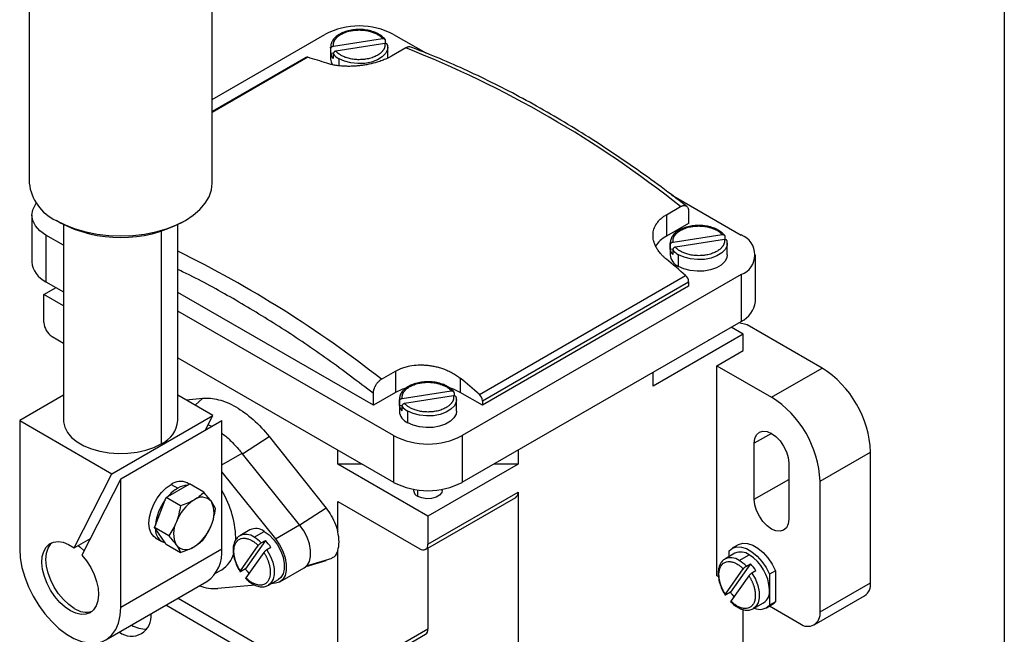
# Model space of a CAD drawing. Header units: millimetres. Extents: x 22 to 956, y 22 to 733.
# Tile 9 of 10: x 783 to 956, y 520 to 627. Entities that reach past the tile are written whole.
import ezdxf

# ---------------------------------------------------------------- set-up
doc = ezdxf.new("R2010")
doc.units = ezdxf.units.MM
doc.header["$LTSCALE"] = 3.5
doc.layers.add('TEXT', color=140, linetype='Continuous', lineweight=25)

msp = doc.modelspace()

# ---------------------------------------------------------------- linework, layer by layer
for p, q in [((785.103, 678.721), (785.103, 598.496)), ((817.103, 598.496), (817.103, 678.721)), ((817.103, 613.138), (836.812, 624.516)), ((838.338, 622.464), (846.893, 623.787)), ((848.833, 624.516), (854.462, 621.266)), ((837.823, 622.271), (837.823, 620.23)), ((837.848, 621.98), (837.823, 622.255)), ((837.848, 621.163), (837.848, 621.98)), ((847.307, 622.895), (838.752, 621.572)), ((847.383, 623.455), (847.383, 622.9)), ((847.823, 620.385), (847.823, 622.271)), ((850.954, 622.14), (848.48, 620.711)), ((833.819, 620.499), (817.103, 610.85)), ((833.484, 620.476), (817.103, 611.02)), ((838.295, 621.232), (837.848, 621.163)), ((838.262, 621.088), (838.262, 620.271)), ((839.287, 619.028), (839.287, 620.23)), ((897.457, 596.446), (909.644, 589.41)), ((896.563, 592.953), (899.038, 594.382)), ((785.532, 592.88), (785.532, 584.715)), ((896.563, 592.953), (896.563, 589.206)), ((900.452, 593.541), (900.452, 591.451)), ((790.405, 591.609), (789.79, 591.964)), ((791.103, 591.231), (791.103, 556.957)), ((811.103, 556.957), (811.103, 591.231)), ((811.804, 591.61), (812.419, 591.965)), ((900.452, 591.451), (896.563, 589.206)), ((791.103, 587.631), (788.022, 589.41)), ((788.022, 589.41), (788.022, 581.245)), ((808.175, 590.063), (808.175, 552.875)), ((897.735, 588.175), (906.29, 589.498)), ((906.78, 589.165), (906.78, 588.61)), ((897.22, 587.982), (897.22, 585.941)), ((897.245, 587.691), (897.22, 587.965)), ((897.245, 586.874), (897.245, 587.691)), ((906.704, 588.606), (898.149, 587.282)), ((907.22, 585.941), (907.22, 587.982)), ((897.692, 586.943), (897.245, 586.874)), ((897.659, 586.798), (897.659, 585.982)), ((898.684, 583.9), (898.684, 585.941)), ((912.134, 577.775), (912.134, 585.941)), ((909.644, 582.471), (860.854, 554.305)), ((863.848, 561.527), (899.91, 582.346)), ((909.644, 582.471), (909.644, 574.305)), ((788.022, 581.245), (791.103, 579.466)), ((864.39, 560.421), (900.452, 581.239)), ((900.452, 581.239), (900.452, 580.43)), ((787.668, 578.999), (789.791, 580.224)), ((787.668, 574.1), (787.668, 578.999)), ((791.103, 577.016), (787.668, 578.999)), ((845.298, 559.611), (811.103, 579.351)), ((900.452, 580.43), (864.39, 559.611)), ((848.833, 554.305), (811.103, 576.086)), ((860.854, 546.139), (909.644, 574.305)), ((910.705, 573.692), (909.214, 574.057)), ((923.786, 566.14), (910.705, 573.692)), ((909.998, 572.059), (894.229, 562.956)), ((909.998, 572.059), (907.876, 573.284)), ((909.998, 569.202), (909.998, 572.059)), ((789.083, 571.65), (791.103, 570.484)), ((904.04, 571.07), (903.933, 571.009)), ((905.402, 566.548), (909.998, 569.202)), ((811.103, 567.92), (848.833, 546.139)), ((846.712, 564.175), (849.187, 565.604)), ((849.187, 565.604), (849.187, 561.857)), ((894.229, 562.956), (894.229, 565.407)), ((905.402, 529.804), (905.402, 566.548)), ((905.402, 566.548), (914.948, 561.037)), ((914.948, 561.037), (923.786, 566.14)), ((860.5, 564.339), (860.5, 561.857)), ((849.187, 561.857), (845.298, 559.611)), ((845.298, 559.611), (845.298, 561.701)), ((850.359, 560.825), (858.914, 562.148)), ((859.404, 561.816), (859.404, 561.261)), ((864.39, 559.611), (860.5, 561.857)), ((791.103, 561.39), (783.426, 556.957)), ((817.228, 557.854), (811.103, 561.39)), ((812.566, 560.545), (815.456, 560.844)), ((815.456, 560.844), (814.141, 559.636)), ((849.844, 560.632), (849.844, 558.591)), ((849.869, 560.341), (849.844, 560.616)), ((849.869, 559.524), (849.869, 560.341)), ((859.328, 561.256), (850.773, 559.933)), ((859.844, 558.591), (859.844, 560.632)), ((864.39, 560.421), (864.39, 559.611)), ((850.316, 559.594), (849.869, 559.524)), ((850.283, 559.449), (850.283, 558.632)), ((851.308, 556.55), (851.308, 558.591)), ((783.426, 556.957), (783.426, 534.502)), ((783.426, 556.957), (799.55, 547.649)), ((799.55, 547.649), (817.228, 557.854)), ((801.103, 546.752), (818.781, 556.957)), ((815.934, 555.313), (817.228, 557.854)), ((818.781, 534.502), (818.781, 556.957)), ((816.397, 556.223), (817.014, 555.937)), ((914.948, 554.709), (911.942, 552.974)), ((822.396, 551.121), (827.056, 554.148)), ((827.056, 554.148), (837.025, 541.605)), ((848.833, 554.305), (848.833, 546.139)), ((860.854, 554.305), (860.854, 546.139)), ((911.942, 543.175), (911.942, 552.974)), ((818.781, 549.192), (822.318, 551.233)), ((822.401, 551.129), (822.318, 551.233)), ((839.075, 549.322), (839.075, 551.773)), ((870.612, 551.773), (870.612, 549.322)), ((923.433, 546.34), (932.272, 551.443)), ((932.272, 528.58), (932.272, 551.443)), ((832.393, 538.698), (822.401, 551.128)), ((917.953, 549.504), (917.953, 539.706)), ((818.781, 547.904), (828.15, 536.249)), ((854.844, 540.219), (839.075, 549.322)), ((843.319, 549.322), (839.075, 549.322)), ((870.612, 549.322), (854.844, 540.219)), ((870.612, 549.322), (866.368, 549.322)), ((792.94, 534.672), (799.55, 547.649)), ((801.103, 546.752), (794.313, 533.421)), ((801.103, 524.297), (801.103, 546.752)), ((813.088, 545.832), (812.717, 546.046)), ((911.942, 543.175), (917.953, 546.645)), ((923.433, 523.477), (923.433, 546.34)), ((809.37, 543.686), (812.777, 545.653)), ((809.942, 545.772), (811.074, 545.118)), ((812.777, 545.653), (813.115, 545.848)), ((815.628, 544.397), (813.115, 545.848)), ((852.344, 544.919), (852.344, 544.71)), ((853.076, 543.689), (853.076, 544.809)), ((854.844, 535.32), (870.619, 544.427)), ((857.344, 544.71), (857.344, 544.919)), ((870.619, 544.427), (870.619, 509.724)), ((807.16, 538.665), (808.863, 543.055)), ((808.863, 543.055), (809.032, 543.491)), ((809.032, 543.491), (809.37, 543.686)), ((811.545, 542.04), (809.032, 543.491)), ((839.066, 542.796), (853.429, 534.504)), ((839.066, 537.477), (839.066, 542.796)), ((854.429, 534.405), (870.205, 543.512)), ((837.025, 541.605), (832.446, 538.631)), ((854.844, 540.219), (854.844, 535.32)), ((806.991, 538.23), (807.16, 538.665)), ((809.504, 536.779), (806.991, 538.23)), ((807.16, 537.989), (806.991, 538.23)), ((808.863, 535.566), (807.16, 537.989)), ((823.706, 537.812), (821.938, 536.792)), ((824.438, 536.544), (826.206, 537.565)), ((828.15, 536.249), (832.393, 538.698)), ((792.94, 534.672), (795.788, 536.316)), ((807.168, 536.433), (808.299, 535.78)), ((826.4, 535.962), (822.91, 530.996)), ((825.693, 535.554), (826.4, 535.962)), ((801.103, 524.297), (818.781, 534.502)), ((809.032, 535.326), (808.863, 535.566)), ((809.032, 535.326), (811.545, 533.875)), ((822.029, 530.639), (825.16, 535.094)), ((827.38, 534.743), (826.673, 534.335)), ((839.066, 511.359), (839.066, 534.233)), ((854.841, 534.642), (854.841, 520.466)), ((907.523, 533.129), (907.523, 534.145)), ((909.119, 535.205), (908.059, 534.593)), ((826.14, 533.876), (823.009, 529.42)), ((833.543, 531.425), (837.025, 532.461)), ((833.595, 531.511), (838.086, 532.844)), ((908.559, 533.727), (906.791, 532.706)), ((909.291, 532.459), (911.059, 533.479)), ((817.692, 530.223), (818.77, 530.845)), ((822.91, 530.996), (822.203, 530.588)), ((828.956, 528.719), (833.198, 531.168)), ((906.882, 526.553), (910.013, 531.009)), ((911.253, 531.876), (907.763, 526.911)), ((910.546, 531.468), (911.253, 531.876)), ((912.233, 530.657), (911.526, 530.249)), ((915.655, 530.676), (914.594, 530.063)), ((915.655, 530.676), (915.655, 525.259)), ((826.938, 528.131), (828.706, 529.152)), ((905.402, 529.804), (905.656, 529.657)), ((910.993, 529.79), (907.862, 525.335)), ((914.594, 530.063), (914.594, 527.355)), ((798.514, 518.574), (816.192, 528.779)), ((824.626, 528.155), (818.074, 527.569)), ((828.15, 528.47), (827.41, 528.404)), ((914.594, 527.355), (914.594, 524.647)), ((923.433, 523.477), (932.272, 528.58)), ((811.126, 525.855), (837.651, 510.542)), ((907.763, 526.911), (907.056, 526.502)), ((922.397, 521.188), (931.236, 526.291)), ((854.49, 498.37), (809.003, 524.629)), ((909.998, 451.62), (909.998, 523.89)), ((911.791, 524.046), (913.558, 525.066)), ((914.058, 524.2), (915.119, 524.812)), ((914.584, 524.503), (919.897, 521.436)), ((915.655, 525.259), (914.594, 524.647)), ((854.841, 520.466), (839.066, 511.359)), ((838.651, 510.443), (854.427, 519.55))]:
    msp.add_line(p, q)
at = {"flags": 128}
for points in [[(847.823, 622.288), (847.771, 621.855), (847.447, 621.173), (846.845, 620.556), (846.002, 620.043), (844.967, 619.664), (843.804, 619.441), (842.582, 619.388), (841.374, 619.508), (840.254, 619.795), (839.287, 620.23)], [(789.79, 591.964), (791.363, 591.168), (793.103, 590.496), (794.981, 589.962), (796.962, 589.574), (799.015, 589.338), (801.103, 589.259), (803.192, 589.338), (805.245, 589.574), (807.226, 589.962), (809.103, 590.496), (810.844, 591.168), (812.417, 591.964), (813.797, 592.873), (814.96, 593.877), (815.886, 594.961), (816.558, 596.105), (816.967, 597.29), (817.103, 598.496)], [(788.022, 589.41), (786.965, 590.154), (786.179, 591.002), (785.696, 591.923), (785.532, 592.88), (785.696, 593.837), (786.179, 594.758), (786.328, 594.952)], [(907.22, 587.998), (907.168, 587.566), (906.844, 586.884), (906.242, 586.267), (905.399, 585.754), (904.364, 585.374), (903.201, 585.152), (901.979, 585.099), (900.771, 585.219), (899.65, 585.506), (898.684, 585.941)], [(907.22, 585.941), (907.138, 585.42), (906.779, 584.756), (906.156, 584.16), (905.303, 583.668), (904.272, 583.308), (903.121, 583.101), (901.918, 583.059), (900.732, 583.185), (899.633, 583.47), (898.684, 583.9)], [(850.809, 562.579), (850.399, 562.431), (849.187, 561.857)], [(860.5, 561.857), (859.288, 562.431), (858.807, 562.603)], [(859.844, 560.649), (859.791, 560.216), (859.467, 559.534), (858.866, 558.918), (858.022, 558.404), (856.988, 558.025), (855.825, 557.802), (854.603, 557.749), (853.395, 557.87), (852.274, 558.156), (851.308, 558.591)], [(859.844, 558.591), (859.762, 558.071), (859.403, 557.406), (858.78, 556.811), (857.927, 556.319), (856.896, 555.959), (855.745, 555.752), (854.542, 555.71), (853.356, 555.835), (852.257, 556.121), (851.308, 556.55)], [(791.103, 556.957), (791.112, 556.719), (791.316, 555.773), (791.788, 554.859), (792.513, 554.002), (793.473, 553.226), (794.64, 552.552), (795.985, 551.998), (797.468, 551.579), (799.051, 551.307), (800.69, 551.189), (802.34, 551.229), (803.957, 551.424), (805.495, 551.771), (806.914, 552.259), (808.175, 552.875)], [(911.942, 552.974), (912.045, 553.813), (912.345, 554.477), (912.823, 554.92), (913.445, 555.112), (914.17, 555.04), (914.948, 554.709), (915.725, 554.142), (916.45, 553.377), (917.073, 552.466), (917.55, 551.472), (917.85, 550.461), (917.953, 549.504)], [(807.168, 536.433), (806.874, 536.643), (806.407, 537.232), (806.116, 538.023), (806.018, 538.974), (806.116, 540.039), (806.407, 541.165), (806.874, 542.294), (807.495, 543.37), (808.24, 544.34), (809.069, 545.154), (809.942, 545.772)], [(857.344, 544.71), (857.258, 544.336), (856.891, 543.882), (856.278, 543.528), (855.491, 543.316), (854.626, 543.272), (853.787, 543.402), (853.076, 543.689)], [(917.953, 539.706), (917.85, 538.867), (917.55, 538.203), (917.073, 537.76), (916.45, 537.568), (915.725, 537.639), (914.948, 537.97), (914.17, 538.537), (913.445, 539.303), (912.823, 540.213), (912.345, 541.208), (912.045, 542.218), (911.942, 543.175)], [(826.206, 537.565), (827.052, 536.958), (827.849, 536.148), (828.55, 535.184), (829.115, 534.121), (829.512, 533.021), (829.716, 531.948), (829.716, 530.964), (829.512, 530.126), (829.115, 529.483), (828.706, 529.152)], [(833.198, 531.168), (833.698, 531.588), (834.103, 532.285), (834.311, 533.18), (834.311, 534.223), (834.103, 535.357), (833.698, 536.523), (833.117, 537.657), (832.393, 538.698)], [(794.313, 533.421), (795.14, 532.392), (795.861, 531.251), (796.447, 530.042), (796.878, 528.808), (797.137, 527.597), (797.214, 526.452), (797.106, 525.418), (796.819, 524.532), (796.361, 523.827), (795.751, 523.33), (795.011, 523.059), (794.169, 523.025), (793.256, 523.228), (792.305, 523.661), (791.354, 524.308), (790.436, 525.144), (789.586, 526.139), (788.836, 527.256), (788.214, 528.453), (787.743, 529.684), (787.44, 530.906), (787.317, 532.071), (787.379, 533.137), (787.622, 534.063), (788.039, 534.816), (788.613, 535.366), (789.323, 535.695), (790.142, 535.789), (791.041, 535.645), (791.985, 535.268), (792.94, 534.672)], [(828.15, 536.249), (828.875, 535.208), (829.455, 534.074), (829.86, 532.908), (830.069, 531.773), (830.069, 530.731), (829.86, 529.836), (829.455, 529.138), (828.875, 528.675), (828.15, 528.47)], [(783.426, 534.502), (783.525, 532.924), (783.818, 531.267), (784.301, 529.569), (784.962, 527.866), (785.785, 526.198), (786.754, 524.601), (787.845, 523.112), (789.035, 521.763), (790.298, 520.584), (791.604, 519.603), (792.925, 518.84), (794.231, 518.314), (795.494, 518.035), (796.684, 518.009), (797.776, 518.239), (798.744, 518.717), (799.568, 519.434), (800.228, 520.374), (800.711, 521.516), (801.005, 522.833), (801.103, 524.297)], [(792.972, 524.092), (792.006, 524.76), (791.078, 525.621), (790.222, 526.643), (789.472, 527.787), (788.856, 529.008), (788.399, 530.261), (788.117, 531.496), (788.022, 532.666), (788.117, 533.726), (788.399, 534.635), (788.856, 535.359), (789.136, 535.635)], [(793.647, 535.081), (793.937, 534.857), (794.695, 534.171)], [(826.673, 534.335), (827.272, 533.266), (827.701, 532.149), (827.934, 531.05), (827.957, 530.037), (827.769, 529.169), (827.38, 528.499), (826.938, 528.131)], [(907.523, 534.145), (908.117, 534.625), (908.851, 534.854), (909.69, 534.824), (910.595, 534.534), (911.522, 533.999), (912.427, 533.244), (913.266, 532.305), (914, 531.228), (914.594, 530.063)], [(909.119, 535.205), (909.177, 535.237), (909.911, 535.467), (910.751, 535.436), (911.656, 535.146), (912.583, 534.611), (913.487, 533.856), (914.327, 532.918), (915.061, 531.84), (915.655, 530.676)], [(911.526, 530.249), (912.125, 529.18), (912.554, 528.063), (912.787, 526.965), (912.81, 525.951), (912.621, 525.083), (912.233, 524.413), (911.791, 524.046)]]:
    msp.add_lwpolyline(points, dxfattribs=at)
for centre, radius, start, end in [((842.823, 612.916), 13.065, 62.60967, 117.39033), ((782.406, 447.873), 187.264, 51.47772, 68.52765), ((833.677, 620.113), 0.411, 69.88999, 118.06396), ((796.248, 495.212), 130.8, 71.77018, 73.30727), ((839.69, 620.259), 1.867, 180.89248, 214.50999), ((839.842, 621.546), 2.03, 190.88017, 218.91675), ((840.988, 623.303), 3.512, 219.1145, 241.04581), ((793.145, 599.319), 8.084, 185.8452, 245.47494), ((801.103, 612.064), 23.083, 242.38837, 297.617), ((898.871, 584.799), 4.975, 117.64503, 148.68269), ((908.327, 585.941), 3.711, 290.78342, 69.21658), ((721.994, 405.307), 201.975, 51.8666, 63.81997), ((899.637, 586.129), 2.425, 184.45827, 246.86187), ((899.239, 587.257), 2.03, 190.88017, 218.91675), ((900.385, 589.014), 3.512, 219.1145, 241.04581), ((789.786, 585.139), 4.275, 185.6948, 245.62534), ((735.572, 390.108), 252.907, 49.4739, 50.46426), ((898.887, 581.159), 1.567, 2.93412, 49.23951), ((907.88, 578.199), 4.275, 294.37466, 354.3052), ((790.739, 574.239), 3.074, 182.60548, 237.39452), ((913.981, 550.681), 18.307, 2.38686, 57.61314), ((699.51, 369.29), 252.907, 49.4739, 50.46426), ((862.825, 560.34), 1.567, 2.93412, 49.23951), ((905.142, 545.578), 18.307, 2.38686, 57.61314), ((852.261, 558.779), 2.425, 184.45827, 246.86187), ((851.863, 559.908), 2.03, 190.88017, 218.91675), ((853.008, 561.665), 3.512, 219.1145, 241.04581), ((806.182, 557.397), 4.941, 293.78102, 354.89884), ((854.844, 565.905), 13.065, 242.60967, 297.39033), ((811.561, 543.576), 2.728, 64.91783, 126.39263), ((854.844, 557.739), 13.065, 242.60967, 297.39033), ((814.646, 539.141), 6.964, 120.86718, 139.25713), ((812.977, 542.034), 3.625, 93.15698, 121.66853), ((804.364, 535.9), 16.883, 359.93713, 31.35401), ((853.531, 544.789), 1.19, 183.79655, 247.52359), ((869.668, 544.306), 0.959, 304.05635, 7.25583), ((815.759, 537.855), 8.637, 142.97532, 174.61332), ((818.041, 536.574), 7.674, 122.63797, 159.77289), ((815.293, 541.334), 2.198, 40.5328, 129.24817), ((812.881, 540.721), 4.565, 333.43643, 26.56357), ((814.923, 537.186), 4.565, 153.43643, 206.56357), ((809.544, 537.854), 2.387, 176.75673, 253.44461), ((809.763, 541.333), 7.674, 302.63797, 339.77289), ((824.751, 535.624), 2.425, 53.1466, 115.54294), ((822.99, 534.63), 2.4, 52.89541, 117.11699), ((821.388, 531.389), 5.99, 44.05112, 59.39109), ((820.649, 530.335), 8.046, 33.2177, 44.37144), ((812.511, 536.574), 2.198, 220.5328, 309.24817), ((812.633, 533.837), 6.184, 305.1318, 6.18038), ((853.981, 535.18), 0.873, 230.79671, 9.21404), ((816.192, 534.971), 4.865, 302.0058, 344.56646), ((907.843, 530.544), 2.4, 52.89541, 117.11699), ((909.594, 531.435), 2.515, 54.38242, 114.30712), ((906.241, 527.303), 5.99, 44.05112, 59.39109), ((906.918, 527.006), 7.684, 2.60548, 57.39452), ((829.814, 535.531), 8.259, 213.29716, 220.49954), ((905.502, 526.25), 8.046, 33.2177, 44.37144), ((817.552, 535.466), 7.914, 250.22185, 273.78263), ((912.216, 527.052), 2.398, 304.05635, 7.25583), ((929.822, 528.309), 2.465, 305.01333, 6.29885), ((914.667, 531.445), 8.259, 213.29716, 220.49954), ((795.082, 527.123), 3.693, 235.14354, 285.99325), ((912.86, 526.316), 2.407, 246.49943, 316.10526), ((914.085, 526.596), 2.061, 300.10062, 319.59024), ((802.978, 522.676), 3.457, 232.4484, 7.54623), ((921.278, 523.128), 2.184, 230.79671, 9.21404), ((805.476, 525.243), 4.78, 238.69605, 272.29425), ((853.89, 520.345), 0.959, 304.05635, 7.25583)]:
    msp.add_arc(centre, radius, start, end)
for points, knots in [([(842.762, 625.355), (842.67, 625.359), (842.218, 625.375), (841.411, 625.264), (840.401, 625.02), (839.499, 624.635), (838.744, 624.13), (838.207, 623.539), (837.874, 622.9), (837.848, 622.464), (837.835, 622.252)], [0, 0, 0, 0, 0.0360805, 0.1776992, 0.3197335, 0.4626178, 0.6067123, 0.7515157, 0.8788156, 1, 1, 1, 1]), ([(838.338, 622.464), (838.333, 622.504), (838.324, 622.584), (838.321, 622.704), (838.328, 622.824), (838.344, 622.943), (838.37, 623.062), (838.406, 623.181), (838.451, 623.298), (838.505, 623.414), (838.568, 623.528), (838.641, 623.641), (838.722, 623.751), (838.812, 623.859), (838.945, 624.002), (839.135, 624.175), (839.397, 624.37), (839.689, 624.55), (840.019, 624.717), (840.383, 624.868), (840.785, 625.001), (841.21, 625.11), (841.582, 625.179), (841.886, 625.221), (842.193, 625.254), (842.729, 625.287), (843.479, 625.266), (844.194, 625.164), (844.722, 625.04), (845.083, 624.929), (845.41, 624.808), (845.802, 624.636), (846.139, 624.444), (846.422, 624.242), (846.598, 624.097), (846.757, 623.946), (846.848, 623.84), (846.893, 623.787)], [0, 0, 0, 0, 0.0166008, 0.0332016, 0.0498024, 0.0664032, 0.0830039, 0.0996047, 0.1162055, 0.1328063, 0.1494071, 0.1660079, 0.1826087, 0.1992095, 0.2158103, 0.2499128, 0.2840161, 0.3181053, 0.3521855, 0.3887933, 0.4253592, 0.4627593, 0.5001166, 0.5188537, 0.5375293, 0.5748865, 0.6479649, 0.7160953, 0.7501838, 0.7842641, 0.8138499, 0.843225, 0.902094, 0.9265752, 0.9510561, 0.9755289, 1, 1, 1, 1]), ([(847.359, 623.594), (847.267, 623.707), (847.009, 624.022), (846.429, 624.468), (845.596, 624.891), (844.626, 625.188), (843.661, 625.354), (843.031, 625.355), (842.762, 625.355)], [0, 0, 0, 0, 0.1033106, 0.289217, 0.4783307, 0.6687522, 0.8587217, 1, 1, 1, 1]), ([(846.893, 623.787), (846.917, 623.79), (846.965, 623.796), (847.032, 623.793), (847.095, 623.784), (847.15, 623.768), (847.199, 623.746), (847.26, 623.71), (847.323, 623.65), (847.374, 623.559), (847.38, 623.489), (847.383, 623.455)], [0, 0, 0, 0, 0.0951196, 0.1858915, 0.2723087, 0.3543674, 0.4320677, 0.5054143, 0.6728583, 0.837639, 1, 1, 1, 1]), ([(837.848, 621.98), (837.849, 621.997), (837.851, 622.032), (837.863, 622.086), (837.883, 622.139), (837.911, 622.192), (837.947, 622.242), (838, 622.302), (838.082, 622.368), (838.2, 622.433), (838.291, 622.453), (838.338, 622.464)], [0, 0, 0, 0, 0.08045338, 0.16172735, 0.24385572, 0.3268699, 0.41079834, 0.49566609, 0.6451961, 0.81332079, 1, 1, 1, 1]), ([(847.307, 622.895), (847.312, 622.855), (847.322, 622.775), (847.324, 622.655), (847.317, 622.535), (847.301, 622.415), (847.275, 622.296), (847.24, 622.178), (847.195, 622.061), (847.141, 621.945), (847.077, 621.831), (847.005, 621.718), (846.924, 621.608), (846.834, 621.499), (846.7, 621.357), (846.51, 621.184), (846.249, 620.988), (845.956, 620.808), (845.626, 620.642), (845.262, 620.491), (844.861, 620.358), (844.436, 620.249), (844.064, 620.179), (843.76, 620.137), (843.453, 620.104), (842.916, 620.072), (842.166, 620.092), (841.452, 620.195), (840.924, 620.319), (840.563, 620.429), (840.235, 620.55), (839.93, 620.685), (839.658, 620.829), (839.397, 620.99), (839.161, 621.163), (838.936, 621.361), (838.814, 621.501), (838.752, 621.572)], [0, 0, 0, 0, 0.0166003, 0.0332005, 0.0498008, 0.0664011, 0.0830013, 0.0996016, 0.1162019, 0.1328021, 0.1494024, 0.1660027, 0.1826029, 0.1992032, 0.2158035, 0.249905, 0.2840072, 0.3180953, 0.3521744, 0.3887811, 0.4253459, 0.4627448, 0.5001009, 0.5188374, 0.5375124, 0.5748685, 0.6479446, 0.7160728, 0.7501603, 0.7842395, 0.8138244, 0.8431985, 0.8761143, 0.9021147, 0.9347432, 0.9673715, 1, 1, 1, 1]), ([(847.797, 622.562), (847.796, 622.58), (847.795, 622.614), (847.783, 622.664), (847.763, 622.711), (847.735, 622.755), (847.699, 622.795), (847.645, 622.838), (847.564, 622.879), (847.445, 622.907), (847.355, 622.899), (847.307, 622.895)], [0, 0, 0, 0, 0.0804534, 0.1617273, 0.2438557, 0.3268699, 0.4107983, 0.4956661, 0.6451961, 0.8133208, 1, 1, 1, 1]), ([(847.811, 622.29), (847.815, 622.316), (847.835, 622.445), (847.805, 622.574), (847.781, 622.678)], [0, 0, 0, 0, 0.1964977, 1, 1, 1, 1]), ([(851.84, 622.259), (851.722, 622.297), (851.462, 622.381), (851.133, 622.225), (850.954, 622.14)], [0, 0, 0, 0, 0.45625706, 1, 1, 1, 1]), ([(900.109, 594.421), (899.419, 594.956), (897.136, 596.723), (893.239, 599.594), (888.415, 602.969), (883.574, 606.16), (878.722, 609.165), (873.865, 611.981), (869.008, 614.604), (864.156, 617.032), (859.316, 619.258), (855.212, 620.993), (852.729, 621.941), (851.846, 622.278)], [0, 0, 0, 0, 0.0433906, 0.1435096, 0.243641, 0.3437817, 0.443931, 0.544088, 0.6442511, 0.7444186, 0.8445877, 0.9447543, 1, 1, 1, 1]), ([(848.48, 620.711), (848.409, 620.671), (848.268, 620.591), (848.048, 620.475), (847.823, 620.363), (847.548, 620.235), (847.216, 620.091), (846.688, 619.884), (845.809, 619.584), (844.774, 619.322), (843.773, 619.139), (843.035, 619.035), (842.303, 618.964), (841.569, 618.922), (840.832, 618.911), (840.072, 618.935), (839.314, 618.997), (838.685, 619.083), (838.198, 619.173), (837.839, 619.253), (837.492, 619.344), (837.275, 619.412), (837.166, 619.447)], [0, 0, 0, 0, 0.0234497, 0.0466988, 0.0697796, 0.0927254, 0.1287626, 0.1652605, 0.2394686, 0.3615811, 0.4209518, 0.4805996, 0.5376778, 0.5954168, 0.6568804, 0.7176742, 0.7860859, 0.8546253, 0.8907, 0.9268777, 0.9632734, 1, 1, 1, 1]), ([(838.752, 621.572), (838.728, 621.567), (838.681, 621.558), (838.613, 621.534), (838.551, 621.506), (838.495, 621.472), (838.447, 621.436), (838.386, 621.381), (838.322, 621.302), (838.272, 621.195), (838.266, 621.123), (838.262, 621.088)], [0, 0, 0, 0, 0.0951196, 0.1858915, 0.2723087, 0.3543674, 0.4320677, 0.5054143, 0.6728583, 0.837639, 1, 1, 1, 1]), ([(899.038, 594.382), (899.072, 594.401), (899.142, 594.439), (899.246, 594.485), (899.35, 594.523), (899.453, 594.55), (899.555, 594.567), (899.654, 594.574), (899.751, 594.569), (899.845, 594.553), (899.934, 594.526), (900.054, 594.471), (900.197, 594.361), (900.314, 594.192), (900.391, 594.003), (900.441, 593.802), (900.448, 593.633), (900.452, 593.541)], [0, 0, 0, 0, 0.0462546, 0.0929939, 0.1402258, 0.1879576, 0.2361966, 0.2849497, 0.3342238, 0.3840252, 0.4343602, 0.4852348, 0.6004029, 0.7262116, 0.7992189, 0.8904878, 1, 1, 1, 1]), ([(896.563, 585.157), (896.493, 585.216), (896.355, 585.332), (896.158, 585.511), (895.969, 585.693), (895.789, 585.877), (895.619, 586.064), (895.358, 586.372), (895.035, 586.811), (894.712, 587.366), (894.473, 587.914), (894.316, 588.437), (894.229, 588.95), (894.21, 589.454), (894.26, 589.957), (894.421, 590.63), (894.746, 591.3), (895.182, 591.847), (895.491, 592.164), (895.735, 592.383), (895.995, 592.587), (896.267, 592.777), (896.464, 592.894), (896.563, 592.953)], [0, 0, 0, 0, 0.0240201, 0.0478916, 0.0716458, 0.0953142, 0.1189286, 0.1425214, 0.2102544, 0.2778227, 0.3385097, 0.3999551, 0.4577022, 0.5148733, 0.5750742, 0.6350031, 0.758637, 0.8303679, 0.8655991, 0.9004221, 0.9332539, 0.9664141, 1, 1, 1, 1]), ([(902.159, 591.066), (902.067, 591.069), (901.615, 591.086), (900.808, 590.975), (899.798, 590.731), (898.896, 590.345), (898.141, 589.841), (897.604, 589.25), (897.271, 588.61), (897.245, 588.175), (897.232, 587.963)], [0, 0, 0, 0, 0.0360805, 0.1776992, 0.3197335, 0.4626178, 0.6067123, 0.7515157, 0.8788156, 1, 1, 1, 1]), ([(897.735, 588.175), (897.73, 588.215), (897.721, 588.294), (897.718, 588.414), (897.725, 588.534), (897.741, 588.654), (897.767, 588.773), (897.803, 588.892), (897.848, 589.009), (897.902, 589.125), (897.965, 589.239), (898.037, 589.352), (898.119, 589.462), (898.209, 589.57), (898.342, 589.713), (898.532, 589.886), (898.794, 590.081), (899.086, 590.261), (899.416, 590.427), (899.78, 590.579), (900.182, 590.711), (900.607, 590.821), (900.979, 590.89), (901.283, 590.932), (901.59, 590.965), (902.126, 590.998), (902.876, 590.977), (903.591, 590.874), (904.119, 590.75), (904.48, 590.64), (904.807, 590.519), (905.199, 590.347), (905.536, 590.155), (905.819, 589.953), (905.995, 589.808), (906.154, 589.657), (906.245, 589.551), (906.29, 589.498)], [0, 0, 0, 0, 0.0166008, 0.0332016, 0.0498024, 0.0664032, 0.0830039, 0.0996047, 0.1162055, 0.1328063, 0.1494071, 0.1660079, 0.1826087, 0.1992095, 0.2158103, 0.2499128, 0.2840161, 0.3181053, 0.3521855, 0.3887933, 0.4253592, 0.4627593, 0.5001166, 0.5188537, 0.5375293, 0.5748865, 0.6479649, 0.7160953, 0.7501838, 0.7842641, 0.8138499, 0.843225, 0.902094, 0.9265752, 0.9510561, 0.9755289, 1, 1, 1, 1]), ([(906.756, 589.305), (906.664, 589.418), (906.406, 589.733), (905.826, 590.179), (904.993, 590.602), (904.023, 590.899), (903.058, 591.065), (902.428, 591.066), (902.159, 591.066)], [0, 0, 0, 0, 0.1033106, 0.289217, 0.4783307, 0.6687522, 0.8587217, 1, 1, 1, 1]), ([(906.29, 589.498), (906.314, 589.501), (906.362, 589.507), (906.429, 589.504), (906.492, 589.495), (906.547, 589.478), (906.596, 589.457), (906.657, 589.421), (906.72, 589.361), (906.771, 589.27), (906.777, 589.2), (906.78, 589.165)], [0, 0, 0, 0, 0.0951196, 0.1858915, 0.2723087, 0.3543674, 0.4320677, 0.5054143, 0.6728583, 0.837639, 1, 1, 1, 1]), ([(897.245, 587.691), (897.246, 587.708), (897.248, 587.743), (897.26, 587.797), (897.28, 587.85), (897.308, 587.903), (897.344, 587.953), (897.397, 588.013), (897.478, 588.079), (897.597, 588.144), (897.688, 588.164), (897.735, 588.175)], [0, 0, 0, 0, 0.0804534, 0.1617273, 0.2438557, 0.3268699, 0.4107983, 0.4956661, 0.6451961, 0.8133208, 1, 1, 1, 1]), ([(906.704, 588.606), (906.709, 588.566), (906.719, 588.486), (906.721, 588.366), (906.714, 588.246), (906.698, 588.126), (906.672, 588.007), (906.637, 587.889), (906.592, 587.772), (906.538, 587.656), (906.474, 587.541), (906.402, 587.429), (906.321, 587.318), (906.23, 587.21), (906.097, 587.067), (905.907, 586.894), (905.646, 586.699), (905.353, 586.519), (905.023, 586.353), (904.659, 586.202), (904.258, 586.069), (903.833, 585.96), (903.461, 585.89), (903.157, 585.848), (902.85, 585.815), (902.313, 585.782), (901.563, 585.803), (900.849, 585.906), (900.321, 586.03), (899.96, 586.14), (899.632, 586.261), (899.327, 586.396), (899.054, 586.539), (898.794, 586.701), (898.558, 586.874), (898.333, 587.072), (898.211, 587.212), (898.149, 587.282)], [0, 0, 0, 0, 0.0166003, 0.0332005, 0.0498008, 0.0664011, 0.0830013, 0.0996016, 0.1162019, 0.1328021, 0.1494024, 0.1660027, 0.1826029, 0.1992032, 0.2158035, 0.249905, 0.2840072, 0.3180953, 0.3521744, 0.3887811, 0.4253459, 0.4627448, 0.5001009, 0.5188374, 0.5375124, 0.5748685, 0.6479446, 0.7160728, 0.7501603, 0.7842395, 0.8138244, 0.8431985, 0.8761143, 0.9021147, 0.9347432, 0.9673715, 1, 1, 1, 1]), ([(907.194, 588.273), (907.193, 588.29), (907.192, 588.325), (907.179, 588.375), (907.16, 588.422), (907.132, 588.466), (907.096, 588.505), (907.042, 588.549), (906.961, 588.59), (906.842, 588.617), (906.752, 588.61), (906.704, 588.606)], [0, 0, 0, 0, 0.0804534, 0.1617273, 0.2438557, 0.3268699, 0.4107983, 0.4956661, 0.6451961, 0.8133208, 1, 1, 1, 1]), ([(907.208, 588.001), (907.212, 588.027), (907.232, 588.155), (907.202, 588.285), (907.178, 588.388)], [0, 0, 0, 0, 0.1964977, 1, 1, 1, 1]), ([(898.149, 587.282), (898.125, 587.278), (898.078, 587.269), (898.01, 587.245), (897.948, 587.216), (897.892, 587.183), (897.844, 587.147), (897.783, 587.092), (897.719, 587.013), (897.669, 586.905), (897.663, 586.834), (897.659, 586.798)], [0, 0, 0, 0, 0.0951196, 0.1858915, 0.2723087, 0.3543674, 0.4320677, 0.5054143, 0.6728583, 0.837639, 1, 1, 1, 1]), ([(845.298, 561.701), (842.645, 563.713), (837.341, 567.738), (829.308, 573.155), (821.258, 578.045), (815.178, 581.444), (811.804, 583.035), (811.103, 583.365)], [0, 0, 0, 0, 0.2346231, 0.4692463, 0.7038694, 0.9384925, 1, 1, 1, 1]), ([(849.187, 565.604), (849.258, 565.643), (849.399, 565.723), (849.619, 565.834), (849.844, 565.938), (850.119, 566.054), (850.45, 566.177), (850.979, 566.344), (851.858, 566.556), (852.892, 566.675), (853.893, 566.684), (854.631, 566.643), (855.363, 566.555), (856.097, 566.419), (856.834, 566.234), (857.594, 565.986), (858.352, 565.677), (858.982, 565.361), (859.468, 565.079), (859.828, 564.846), (860.174, 564.601), (860.391, 564.427), (860.5, 564.339)], [0, 0, 0, 0, 0.0234497, 0.0466988, 0.0697796, 0.0927254, 0.1287626, 0.1652605, 0.2394686, 0.3615811, 0.4209518, 0.4805996, 0.5376778, 0.5954168, 0.6568804, 0.7176742, 0.7860859, 0.8546253, 0.8907, 0.9268777, 0.9632734, 1, 1, 1, 1]), ([(845.298, 561.701), (845.298, 561.738), (845.299, 561.811), (845.309, 561.921), (845.322, 562.025), (845.339, 562.125), (845.358, 562.218), (845.379, 562.305), (845.401, 562.385), (845.453, 562.556), (845.552, 562.814), (845.711, 563.12), (845.871, 563.371), (846.028, 563.578), (846.193, 563.764), (846.364, 563.927), (846.538, 564.067), (846.654, 564.139), (846.712, 564.175)], [0, 0, 0, 0, 0.0431161, 0.0836812, 0.121695, 0.1571574, 0.1900683, 0.2204274, 0.2482347, 0.2734902, 0.3991179, 0.514445, 0.5989556, 0.6819917, 0.7635824, 0.8437585, 0.9225528, 1, 1, 1, 1]), ([(854.782, 563.716), (854.691, 563.72), (854.239, 563.736), (853.432, 563.625), (852.422, 563.381), (851.52, 562.996), (850.765, 562.492), (850.227, 561.9), (849.895, 561.261), (849.869, 560.825), (849.856, 560.613)], [0, 0, 0, 0, 0.0360805, 0.1776992, 0.3197335, 0.4626178, 0.6067123, 0.7515157, 0.8788156, 1, 1, 1, 1]), ([(850.359, 560.825), (850.354, 560.865), (850.345, 560.945), (850.342, 561.065), (850.349, 561.185), (850.365, 561.304), (850.391, 561.424), (850.427, 561.542), (850.471, 561.659), (850.526, 561.775), (850.589, 561.889), (850.661, 562.002), (850.743, 562.112), (850.833, 562.221), (850.966, 562.363), (851.156, 562.536), (851.418, 562.732), (851.71, 562.912), (852.04, 563.078), (852.404, 563.229), (852.805, 563.362), (853.231, 563.471), (853.603, 563.54), (853.906, 563.583), (854.213, 563.616), (854.75, 563.648), (855.5, 563.627), (856.215, 563.525), (856.742, 563.401), (857.104, 563.291), (857.431, 563.17), (857.822, 562.997), (858.16, 562.806), (858.442, 562.603), (858.618, 562.458), (858.778, 562.307), (858.869, 562.201), (858.914, 562.148)], [0, 0, 0, 0, 0.01660079, 0.03320158, 0.04980237, 0.06640315, 0.08300394, 0.09960473, 0.11620552, 0.13280631, 0.1494071, 0.16600789, 0.18260867, 0.19920946, 0.21581025, 0.2499128, 0.28401611, 0.31810526, 0.35218549, 0.38879332, 0.42535922, 0.4627593, 0.50011655, 0.51885366, 0.53752928, 0.57488654, 0.64796489, 0.71609532, 0.75018379, 0.78426415, 0.8138499, 0.843225, 0.90209399, 0.9265752, 0.95105607, 0.97552885, 1, 1, 1, 1]), ([(859.38, 561.956), (859.288, 562.068), (859.03, 562.383), (858.45, 562.829), (857.616, 563.252), (856.647, 563.55), (855.682, 563.716), (855.051, 563.716), (854.782, 563.716)], [0, 0, 0, 0, 0.1033106, 0.289217, 0.4783307, 0.6687522, 0.8587217, 1, 1, 1, 1]), ([(858.914, 562.148), (858.938, 562.151), (858.985, 562.157), (859.053, 562.154), (859.115, 562.145), (859.171, 562.129), (859.22, 562.108), (859.281, 562.072), (859.344, 562.011), (859.394, 561.92), (859.401, 561.85), (859.404, 561.816)], [0, 0, 0, 0, 0.0951196, 0.1858915, 0.2723087, 0.3543674, 0.4320677, 0.5054143, 0.6728583, 0.837639, 1, 1, 1, 1]), ([(815.456, 560.844), (816.313, 560.933), (818.185, 560.775), (821.256, 559.484), (824.327, 557.229), (826.199, 555.226), (827.056, 554.148)], [0, 0, 0, 0, 0.25, 0.5, 0.75, 1, 1, 1, 1]), ([(849.869, 560.341), (849.87, 560.358), (849.871, 560.393), (849.884, 560.447), (849.904, 560.5), (849.932, 560.553), (849.967, 560.604), (850.021, 560.663), (850.102, 560.73), (850.221, 560.794), (850.311, 560.814), (850.359, 560.825)], [0, 0, 0, 0, 0.08045338, 0.16172735, 0.24385572, 0.3268699, 0.41079834, 0.49566609, 0.6451961, 0.81332079, 1, 1, 1, 1]), ([(850.773, 559.933), (850.749, 559.928), (850.702, 559.919), (850.634, 559.896), (850.572, 559.867), (850.516, 559.834), (850.467, 559.797), (850.407, 559.743), (850.343, 559.663), (850.293, 559.556), (850.286, 559.484), (850.283, 559.449)], [0, 0, 0, 0, 0.0951196, 0.1858915, 0.2723087, 0.3543674, 0.4320677, 0.5054143, 0.6728583, 0.837639, 1, 1, 1, 1]), ([(859.328, 561.256), (859.333, 561.216), (859.343, 561.136), (859.345, 561.016), (859.338, 560.896), (859.322, 560.777), (859.296, 560.658), (859.261, 560.539), (859.216, 560.422), (859.162, 560.306), (859.098, 560.192), (859.026, 560.079), (858.944, 559.969), (858.854, 559.861), (858.721, 559.718), (858.531, 559.545), (858.27, 559.35), (857.977, 559.17), (857.647, 559.003), (857.283, 558.852), (856.882, 558.719), (856.456, 558.61), (856.084, 558.541), (855.781, 558.499), (855.474, 558.466), (854.937, 558.433), (854.187, 558.454), (853.473, 558.556), (852.945, 558.68), (852.583, 558.79), (852.256, 558.911), (851.951, 559.046), (851.678, 559.19), (851.418, 559.351), (851.182, 559.525), (850.957, 559.722), (850.835, 559.863), (850.773, 559.933)], [0, 0, 0, 0, 0.0166003, 0.0332005, 0.0498008, 0.0664011, 0.0830013, 0.0996016, 0.1162019, 0.1328021, 0.1494024, 0.1660027, 0.1826029, 0.1992032, 0.2158035, 0.249905, 0.2840072, 0.3180953, 0.3521744, 0.3887811, 0.4253459, 0.4627448, 0.5001009, 0.5188374, 0.5375124, 0.5748685, 0.6479446, 0.7160728, 0.7501603, 0.7842395, 0.8138244, 0.8431985, 0.8761143, 0.9021147, 0.9347432, 0.9673715, 1, 1, 1, 1]), ([(859.818, 560.924), (859.817, 560.941), (859.816, 560.975), (859.803, 561.025), (859.783, 561.072), (859.755, 561.116), (859.72, 561.156), (859.666, 561.199), (859.585, 561.24), (859.466, 561.268), (859.376, 561.26), (859.328, 561.256)], [0, 0, 0, 0, 0.08045338, 0.16172735, 0.24385572, 0.3268699, 0.41079834, 0.49566609, 0.6451961, 0.81332079, 1, 1, 1, 1]), ([(859.831, 560.652), (859.835, 560.677), (859.855, 560.806), (859.826, 560.935), (859.802, 561.039)], [0, 0, 0, 0, 0.1964977, 1, 1, 1, 1]), ([(818.781, 554.716), (818.883, 554.648), (819.522, 554.215), (820.506, 553.258), (821.576, 552.137), (822.116, 551.48), (822.318, 551.233)], [0, 0, 0, 0, 0.0809399, 0.509758, 0.81616, 1, 1, 1, 1]), ([(837.025, 541.605), (837.676, 540.786), (838.498, 539.386), (838.963, 537.906), (839.066, 537.477)], [0.64634231, 0.64634231, 0.64634231, 0.64634231, 0.89634227, 0.99999997, 0.99999997, 0.99999997, 0.99999997]), ([(821.892, 536.755), (821.878, 536.749), (821.652, 536.657), (821.325, 536.283), (820.96, 535.669), (820.767, 534.896), (820.736, 534.011), (820.879, 533.042), (821.188, 532.043), (821.594, 531.159), (821.92, 530.644), (822.054, 530.433)], [0, 0, 0, 0, 0.0080291, 0.1305628, 0.2525874, 0.3786494, 0.509472, 0.6425082, 0.7755012, 0.9081599, 1, 1, 1, 1]), ([(822.029, 530.639), (821.992, 530.698), (821.918, 530.815), (821.813, 530.994), (821.712, 531.176), (821.617, 531.36), (821.526, 531.546), (821.442, 531.734), (821.363, 531.923), (821.289, 532.112), (821.222, 532.302), (821.161, 532.492), (821.106, 532.681), (821.057, 532.87), (821, 533.122), (820.945, 533.436), (820.907, 533.805), (820.897, 534.159), (820.918, 534.504), (820.969, 534.836), (821.055, 535.151), (821.173, 535.438), (821.299, 535.649), (821.414, 535.8), (821.539, 535.938), (821.779, 536.143), (822.172, 536.328), (822.618, 536.38), (822.99, 536.346), (823.266, 536.285), (823.534, 536.198), (823.879, 536.053), (824.214, 535.863), (824.53, 535.641), (824.744, 535.474), (824.955, 535.293), (825.092, 535.161), (825.16, 535.094)], [0, 0, 0, 0, 0.0166008, 0.0332016, 0.0498024, 0.0664032, 0.0830039, 0.0996047, 0.1162055, 0.1328063, 0.1494071, 0.1660079, 0.1826087, 0.1992095, 0.2158103, 0.2499128, 0.2840161, 0.3181053, 0.3521855, 0.3887933, 0.4253592, 0.4627593, 0.5001166, 0.5188537, 0.5375293, 0.5748865, 0.6479649, 0.7160953, 0.7501838, 0.7842641, 0.8138499, 0.843225, 0.902094, 0.9265752, 0.9510561, 0.9755289, 1, 1, 1, 1]), ([(825.16, 535.094), (825.17, 535.107), (825.189, 535.133), (825.225, 535.175), (825.264, 535.217), (825.306, 535.258), (825.348, 535.298), (825.41, 535.352), (825.494, 535.42), (825.598, 535.496), (825.662, 535.535), (825.693, 535.554)], [0, 0, 0, 0, 0.0951196, 0.1858915, 0.2723087, 0.3543674, 0.4320677, 0.5054143, 0.6728583, 0.837639, 1, 1, 1, 1]), ([(826.673, 534.335), (826.658, 534.326), (826.627, 534.308), (826.578, 534.275), (826.527, 534.24), (826.475, 534.201), (826.423, 534.16), (826.358, 534.106), (826.282, 534.037), (826.199, 533.952), (826.16, 533.902), (826.14, 533.876)], [0, 0, 0, 0, 0.0804534, 0.1617273, 0.2438557, 0.3268699, 0.4107983, 0.4956661, 0.6451961, 0.8133208, 1, 1, 1, 1]), ([(839.066, 534.233), (838.884, 533.766), (838.652, 533.17), (838.157, 532.954), (838.051, 532.907)], [0, 0, 0, 0, 0.7842225, 1, 1, 1, 1]), ([(826.14, 533.876), (826.179, 533.814), (826.256, 533.692), (826.365, 533.505), (826.47, 533.314), (826.569, 533.122), (826.662, 532.927), (826.749, 532.731), (826.83, 532.533), (826.904, 532.335), (826.972, 532.137), (827.034, 531.939), (827.088, 531.741), (827.135, 531.545), (827.176, 531.351), (827.209, 531.159), (827.235, 530.969), (827.253, 530.782), (827.264, 530.599), (827.27, 530.317), (827.249, 529.95), (827.178, 529.582), (827.051, 529.182), (826.818, 528.741), (826.416, 528.371), (825.983, 528.196), (825.607, 528.141), (825.256, 528.153), (824.893, 528.228), (824.593, 528.332), (824.364, 528.434), (824.196, 528.519), (824.017, 528.62), (823.816, 528.748), (823.577, 528.919), (823.301, 529.141), (823.11, 529.323), (823.009, 529.42)], [0, 0, 0, 0, 0.0173386, 0.0346773, 0.052016, 0.0693547, 0.0866934, 0.1040323, 0.1213711, 0.1387101, 0.1560492, 0.1733884, 0.1907277, 0.2080671, 0.2254067, 0.2427464, 0.2600863, 0.2774264, 0.2947667, 0.3121072, 0.3591176, 0.4061244, 0.4339475, 0.5045992, 0.5910742, 0.6549433, 0.696142, 0.7410618, 0.7859756, 0.8250493, 0.8445032, 0.8639025, 0.8821766, 0.9049244, 0.9321449, 0.9638371, 1, 1, 1, 1]), ([(906.744, 532.67), (906.73, 532.664), (906.505, 532.572), (906.178, 532.198), (905.813, 531.583), (905.62, 530.81), (905.589, 529.925), (905.731, 528.956), (906.041, 527.958), (906.447, 527.073), (906.773, 526.558), (906.906, 526.348)], [0, 0, 0, 0, 0.0080291, 0.1305628, 0.2525874, 0.3786494, 0.509472, 0.6425082, 0.7755012, 0.9081599, 1, 1, 1, 1]), ([(906.882, 526.553), (906.845, 526.612), (906.771, 526.729), (906.666, 526.908), (906.565, 527.09), (906.47, 527.275), (906.379, 527.461), (906.295, 527.648), (906.215, 527.837), (906.142, 528.027), (906.075, 528.217), (906.013, 528.406), (905.958, 528.596), (905.91, 528.784), (905.853, 529.037), (905.798, 529.351), (905.76, 529.719), (905.75, 530.074), (905.771, 530.418), (905.822, 530.75), (905.908, 531.065), (906.026, 531.352), (906.152, 531.564), (906.267, 531.715), (906.392, 531.853), (906.632, 532.057), (907.025, 532.242), (907.471, 532.294), (907.842, 532.261), (908.119, 532.2), (908.387, 532.113), (908.732, 531.967), (909.067, 531.777), (909.383, 531.555), (909.597, 531.388), (909.808, 531.208), (909.945, 531.075), (910.013, 531.009)], [0, 0, 0, 0, 0.01660079, 0.03320158, 0.04980237, 0.06640315, 0.08300394, 0.09960473, 0.11620552, 0.13280631, 0.1494071, 0.16600789, 0.18260867, 0.19920946, 0.21581025, 0.2499128, 0.28401611, 0.31810526, 0.35218549, 0.38879332, 0.42535922, 0.4627593, 0.50011655, 0.51885366, 0.53752928, 0.57488654, 0.64796489, 0.71609532, 0.75018379, 0.78426415, 0.8138499, 0.843225, 0.90209399, 0.9265752, 0.95105607, 0.97552885, 1, 1, 1, 1]), ([(822.203, 530.588), (822.188, 530.58), (822.159, 530.563), (822.119, 530.544), (822.082, 530.529), (822.051, 530.52), (822.025, 530.516), (822, 530.518), (821.983, 530.533), (821.987, 530.572), (822.014, 530.616), (822.029, 530.639)], [0, 0, 0, 0, 0.0804534, 0.1617274, 0.2438557, 0.3268699, 0.4107983, 0.4956661, 0.6451961, 0.8133208, 1, 1, 1, 1]), ([(910.013, 531.009), (910.023, 531.022), (910.041, 531.047), (910.077, 531.089), (910.117, 531.131), (910.158, 531.172), (910.201, 531.212), (910.263, 531.266), (910.347, 531.334), (910.451, 531.41), (910.514, 531.449), (910.546, 531.468)], [0, 0, 0, 0, 0.09511958, 0.18589147, 0.27230872, 0.35436745, 0.43206771, 0.5054143, 0.67285831, 0.83763899, 1, 1, 1, 1]), ([(822.898, 529.383), (823.026, 529.256), (823.399, 528.887), (824.062, 528.396), (824.876, 527.996), (825.657, 527.829), (826.387, 527.865), (826.785, 528.067), (826.984, 528.168)], [0, 0, 0, 0, 0.09861913, 0.28618494, 0.47550676, 0.66572972, 0.83289111, 1, 1, 1, 1]), ([(823.009, 529.42), (822.997, 529.403), (822.976, 529.369), (822.961, 529.328), (822.972, 529.317), (822.979, 529.312)], [0, 0, 0, 0, 0.3375465, 0.6517066, 1, 1, 1, 1]), ([(910.993, 529.79), (911.03, 529.731), (911.104, 529.614), (911.209, 529.435), (911.31, 529.253), (911.405, 529.069), (911.495, 528.883), (911.58, 528.695), (911.659, 528.506), (911.732, 528.317), (911.8, 528.127), (911.861, 527.937), (911.916, 527.748), (911.965, 527.56), (912.022, 527.307), (912.077, 526.993), (912.115, 526.624), (912.124, 526.27), (912.103, 525.925), (912.052, 525.593), (911.967, 525.278), (911.849, 524.991), (911.723, 524.78), (911.608, 524.629), (911.483, 524.491), (911.243, 524.287), (910.85, 524.101), (910.403, 524.049), (910.032, 524.083), (909.756, 524.144), (909.487, 524.231), (909.218, 524.344), (908.958, 524.481), (908.687, 524.649), (908.42, 524.84), (908.136, 525.072), (907.953, 525.247), (907.862, 525.335)], [0, 0, 0, 0, 0.0166003, 0.0332005, 0.0498008, 0.0664011, 0.0830013, 0.0996016, 0.1162019, 0.1328021, 0.1494024, 0.1660027, 0.1826029, 0.1992032, 0.2158035, 0.249905, 0.2840072, 0.3180953, 0.3521744, 0.3887811, 0.4253459, 0.4627448, 0.5001009, 0.5188374, 0.5375124, 0.5748685, 0.6479446, 0.7160728, 0.7501603, 0.7842395, 0.8138244, 0.8431985, 0.8761143, 0.9021147, 0.9347432, 0.9673715, 1, 1, 1, 1]), ([(911.526, 530.249), (911.51, 530.24), (911.48, 530.222), (911.431, 530.19), (911.38, 530.154), (911.328, 530.115), (911.276, 530.074), (911.211, 530.021), (911.135, 529.951), (911.052, 529.867), (911.013, 529.816), (910.993, 529.79)], [0, 0, 0, 0, 0.0804534, 0.1617273, 0.2438557, 0.3268699, 0.4107983, 0.4956661, 0.6451961, 0.8133208, 1, 1, 1, 1]), ([(907.056, 526.502), (907.041, 526.494), (907.012, 526.478), (906.971, 526.458), (906.935, 526.444), (906.904, 526.434), (906.878, 526.43), (906.853, 526.432), (906.836, 526.448), (906.839, 526.486), (906.867, 526.53), (906.882, 526.553)], [0, 0, 0, 0, 0.0804534, 0.1617273, 0.2438557, 0.3268699, 0.4107983, 0.4956661, 0.6451961, 0.8133208, 1, 1, 1, 1]), ([(907.751, 525.297), (907.879, 525.17), (908.251, 524.802), (908.915, 524.31), (909.729, 523.91), (910.51, 523.743), (911.24, 523.779), (911.638, 523.981), (911.837, 524.082)], [0, 0, 0, 0, 0.0986159, 0.2861756, 0.4754913, 0.6657081, 0.8328641, 1, 1, 1, 1]), ([(907.862, 525.335), (907.85, 525.317), (907.828, 525.283), (907.814, 525.242), (907.825, 525.232), (907.831, 525.226)], [0, 0, 0, 0, 0.3375465, 0.6517066, 1, 1, 1, 1])]:
    msp.add_open_spline(points, degree=3, knots=knots)
for points in [[(815.628, 544.397), (815.153, 543.901), (814.599, 543.439), (813.902, 543.036)], [(816.964, 542.763), (816.616, 543.258), (816.154, 543.812), (815.628, 544.397)], [(813.902, 543.036), (813.205, 542.634), (812.405, 542.314), (811.545, 542.04)], [(817.669, 541.493), (817.528, 541.856), (817.312, 542.267), (816.964, 542.763)], [(811.545, 542.04), (811.404, 541.07), (811.189, 540.125), (810.84, 539.228)], [(816.964, 538.68), (817.312, 539.578), (817.528, 540.522), (817.669, 541.493)], [(810.84, 539.228), (810.492, 538.33), (810.03, 537.528), (809.504, 536.779)], [(815.628, 536.232), (816.154, 536.98), (816.616, 537.782), (816.964, 538.68)], [(839.066, 534.233), (839.21, 534.671), (839.364, 535.683), (839.21, 536.872), (839.066, 537.477)], [(809.504, 536.779), (810.03, 536.194), (810.492, 535.64), (810.84, 535.145)], [(813.902, 534.871), (814.599, 535.273), (815.153, 535.736), (815.628, 536.232)], [(810.84, 535.145), (811.189, 534.649), (811.404, 534.238), (811.545, 533.875)], [(811.545, 533.875), (812.405, 534.149), (813.205, 534.469), (813.902, 534.871)]]:
    msp.add_open_spline(points, degree=3)
at = {"layer": 'TEXT'}
msp.add_line((955.675, 733.425), (955.675, 22.225), dxfattribs=at)

doc.saveas('drawing.dxf')
